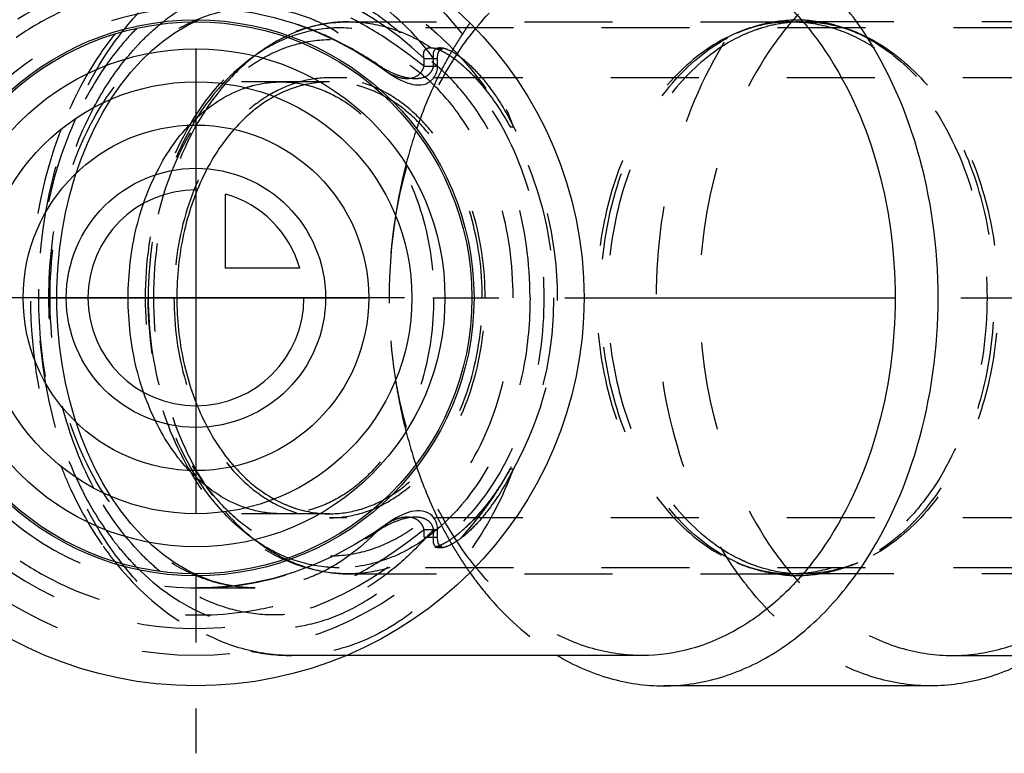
# Model space of a CAD drawing. Header units: millimetres. Extents: x 405 to 595, y 459 to 541.
# Tile 2 of 4: x 442 to 515, y 459 to 514. Entities that reach past the tile are written whole.
import ezdxf

# ---------------------------------------------------------------- set-up
doc = ezdxf.new("R2010")
doc.units = ezdxf.units.MM
doc.header["$LTSCALE"] = 65.185185
doc.linetypes.add('CENTER', pattern=[0.6, 0.375, -0.075, 0.075, -0.075])
doc.linetypes.add('HIDDEN', pattern=[0.2, 0.1, -0.1])
for name, color, linetype in [('FASEN', 7, 'CONTINUOUS'), ('KOERPER', 7, 'CONTINUOUS'), ('KONST.EL_MIT_GEO', 7, 'CONTINUOUS'), ('KURVEN', 7, 'CONTINUOUS'), ('L1', 7, 'CONTINUOUS')]:
    doc.layers.add(name, color=color, linetype=linetype)

msp = doc.modelspace()

# ---------------------------------------------------------------- linework, layer by layer
at = {"layer": 'FASEN', "color": 8, "linetype": 'HIDDEN'}
for points, knots in [([(466.059, 512.975), (465.741, 512.975), (464.458, 512.914), (463.189, 512.603), (462.29, 512.252)], [0, 0, 0, 0, 0.247794, 1, 1, 1, 1]), ([(480.201, 492.975), (480.201, 495.551), (479.53, 500.545), (476.983, 506.178), (474.047, 509.635), (471.585, 511.526), (468.888, 512.706), (466.987, 512.975), (466.059, 512.975)], [0, 0, 0, 0, 0.287047, 0.553568, 0.675502, 0.789331, 0.896544, 1, 1, 1, 1]), ([(462.29, 512.252), (461.395, 511.902), (459.637, 510.934), (458.148, 509.599), (457.454, 508.846)], [0, 0, 0, 0, 0.484163, 1, 1, 1, 1]), ([(457.454, 508.846), (455.619, 506.857), (452.799, 501.697), (451.917, 495.965), (451.917, 492.975)], [0, 0, 0, 0, 0.475185, 1, 1, 1, 1]), ([(457.459, 477.098), (455.622, 479.087), (452.8, 484.248), (451.917, 489.984), (451.917, 492.975)], [0, 0, 0, 0, 0.47516, 1, 1, 1, 1]), ([(480.201, 492.975), (480.201, 491.242), (479.885, 487.819), (478.125, 481.664), (475.445, 477.545), (473.13, 475.654)], [0, 0, 0, 0, 0.270908, 0.532809, 1, 1, 1, 1]), ([(462.29, 473.698), (461.396, 474.048), (459.641, 475.014), (458.153, 476.347), (457.459, 477.098)], [0, 0, 0, 0, 0.484186, 1, 1, 1, 1]), ([(473.13, 475.654), (472.109, 474.821), (469.878, 473.47), (467.3, 472.975), (466.059, 472.975)], [0, 0, 0, 0, 0.514966, 1, 1, 1, 1]), ([(466.059, 472.975), (465.741, 472.975), (464.458, 473.036), (463.189, 473.347), (462.29, 473.698)], [0, 0, 0, 0, 0.247794, 1, 1, 1, 1])]:
    msp.add_open_spline(points, degree=3, knots=knots, dxfattribs=at)
at = {"layer": 'KOERPER', "color": 2, "linetype": 'CENTER'}
for p, q in [((447.202, 540.775), (447.202, 512.51)), ((463.702, 540.775), (463.702, 512.509))]:
    msp.add_line(p, q, dxfattribs=at)
at = {"layer": 'KOERPER', "color": 8, "linetype": 'HIDDEN'}
for p, q in [((531.113, 512.975), (466.059, 512.975)), ((531.82, 509.275), (465.352, 509.275)), ((531.82, 476.675), (465.352, 476.675)), ((531.113, 472.975), (466.059, 472.975))]:
    msp.add_line(p, q, dxfattribs=at)
at = {"layer": 'KONST.EL_MIT_GEO', "color": 2, "linetype": 'CENTER'}
msp.add_line((455.452, 540.775), (455.452, 459.225), dxfattribs=at)
at = {"layer": 'KONST.EL_MIT_GEO', "color": 8, "linetype": 'HIDDEN'}
for p, q in [((466.766, 513.425), (499.592, 513.425)), ((533.234, 513.425), (500.408, 513.425)), ((473.242, 511.446), (473.22, 511.449)), ((473.265, 511.444), (473.242, 511.446)), ((473.286, 511.442), (473.265, 511.444)), ((473.307, 511.44), (473.286, 511.442)), ((473.338, 511.437), (473.307, 511.44)), ((473.367, 511.435), (473.338, 511.437)), ((473.397, 511.433), (473.377, 511.434)), ((473.427, 511.431), (473.397, 511.433)), ((473.458, 511.429), (473.427, 511.431)), ((473.488, 511.427), (473.458, 511.429)), ((473.516, 511.426), (473.488, 511.427)), ((473.507, 511.336), (473.533, 511.325)), ((473.545, 511.424), (473.516, 511.426)), ((473.533, 511.325), (473.56, 511.313)), ((473.572, 511.423), (473.545, 511.424)), ((473.56, 511.313), (473.587, 511.301)), ((473.598, 511.422), (473.572, 511.423)), ((473.587, 511.301), (473.613, 511.289)), ((473.614, 511.422), (473.606, 511.422)), ((473.613, 511.289), (473.64, 511.276)), ((473.63, 511.421), (473.622, 511.421)), ((473.645, 511.421), (473.637, 511.421)), ((473.64, 511.276), (473.667, 511.263)), ((473.659, 511.421), (473.652, 511.421)), ((473.671, 511.421), (473.665, 511.421)), ((472.352, 510.132), (472.352, 510.714)), ((472.352, 510.714), (473.352, 510.714)), ((473.059, 510.132), (473.059, 510.714)), ((473.667, 511.263), (473.694, 511.25)), ((473.694, 511.25), (473.721, 511.236)), ((473.721, 511.236), (473.749, 511.222)), ((473.749, 511.222), (473.776, 511.208)), ((473.776, 511.208), (473.803, 511.194)), ((473.803, 511.194), (473.831, 511.179)), ((473.831, 511.179), (473.859, 511.164)), ((473.859, 511.164), (473.886, 511.149)), ((473.886, 511.149), (473.914, 511.133)), ((473.914, 511.133), (473.942, 511.117)), ((473.942, 511.117), (473.97, 511.101)), ((473.97, 511.101), (473.998, 511.085)), ((473.998, 511.085), (474.026, 511.068)), ((474.026, 511.068), (474.054, 511.051)), ((474.054, 511.051), (474.082, 511.034)), ((474.082, 511.034), (474.11, 511.017)), ((474.11, 511.017), (474.138, 510.999)), ((474.138, 510.999), (474.167, 510.982)), ((474.209, 510.955), (474.238, 510.936)), ((474.238, 510.936), (474.266, 510.917)), ((474.266, 510.917), (474.295, 510.899)), ((474.295, 510.899), (474.324, 510.879)), ((474.324, 510.879), (474.352, 510.86)), ((474.352, 510.86), (474.381, 510.84)), ((474.381, 510.84), (474.41, 510.82)), ((474.41, 510.82), (474.439, 510.8)), ((474.439, 510.8), (474.468, 510.78)), ((474.468, 510.78), (474.497, 510.759)), ((474.497, 510.759), (474.526, 510.738)), ((474.526, 510.738), (474.555, 510.717)), ((474.555, 510.717), (474.584, 510.696)), ((474.584, 510.696), (474.613, 510.674)), ((474.613, 510.674), (474.642, 510.652)), ((474.642, 510.652), (474.672, 510.63)), ((474.672, 510.63), (474.701, 510.608)), ((474.701, 510.608), (474.731, 510.585)), ((474.731, 510.585), (474.76, 510.562)), ((474.76, 510.562), (474.804, 510.527)), ((469.359, 509.885), (469.362, 509.883)), ((472.352, 510.132), (473.352, 510.132)), ((474.804, 510.527), (474.849, 510.492)), ((474.849, 510.492), (474.893, 510.456)), ((474.893, 510.456), (474.938, 510.419)), ((474.938, 510.419), (474.983, 510.382)), ((474.983, 510.382), (475.028, 510.345)), ((475.028, 510.345), (475.073, 510.307)), ((475.073, 510.307), (475.118, 510.268)), ((475.118, 510.268), (475.163, 510.229)), ((475.163, 510.229), (475.209, 510.189)), ((475.209, 510.189), (475.255, 510.148)), ((475.255, 510.148), (475.301, 510.107)), ((475.301, 510.107), (475.347, 510.066)), ((475.347, 510.066), (475.393, 510.024)), ((475.393, 510.024), (475.439, 509.981)), ((475.439, 509.981), (475.485, 509.938)), ((475.485, 509.938), (475.531, 509.895)), ((475.531, 509.895), (475.578, 509.851)), ((475.578, 509.851), (475.624, 509.807)), ((475.624, 509.807), (475.67, 509.762)), ((475.732, 509.702), (475.778, 509.656)), ((475.778, 509.656), (475.824, 509.609)), ((475.824, 509.609), (475.87, 509.563)), ((475.87, 509.563), (475.917, 509.515)), ((475.917, 509.515), (475.963, 509.467)), ((475.963, 509.467), (476.01, 509.419)), ((476.01, 509.419), (476.057, 509.369)), ((476.057, 509.369), (476.104, 509.32)), ((476.104, 509.32), (476.151, 509.269)), ((476.151, 509.269), (476.198, 509.218)), ((476.198, 509.218), (476.245, 509.167)), ((476.245, 509.167), (476.292, 509.115)), ((476.292, 509.115), (476.34, 509.062)), ((465.352, 508.975), (455.452, 508.975)), ((476.34, 509.062), (476.387, 509.009)), ((476.387, 509.009), (476.434, 508.955)), ((476.434, 508.955), (476.482, 508.901)), ((476.482, 508.901), (476.529, 508.847)), ((476.529, 508.847), (476.576, 508.791)), ((476.576, 508.791), (476.624, 508.735)), ((476.624, 508.735), (476.671, 508.679)), ((476.671, 508.679), (476.719, 508.622)), ((476.719, 508.622), (476.767, 508.565)), ((476.767, 508.565), (476.814, 508.507)), ((476.814, 508.507), (476.862, 508.448)), ((476.862, 508.448), (476.909, 508.389)), ((476.909, 508.389), (476.957, 508.329)), ((476.957, 508.329), (477.005, 508.268)), ((477.005, 508.268), (477.053, 508.207)), ((477.053, 508.207), (477.1, 508.146)), ((477.1, 508.146), (477.148, 508.084)), ((477.148, 508.084), (477.196, 508.021)), ((477.196, 508.021), (477.244, 507.958)), ((477.244, 507.958), (477.292, 507.894)), ((477.292, 507.894), (477.339, 507.829)), ((477.339, 507.829), (477.387, 507.764)), ((477.387, 507.764), (477.435, 507.698)), ((477.435, 507.698), (477.483, 507.632)), ((477.483, 507.632), (477.53, 507.565)), ((477.53, 507.565), (477.578, 507.498)), ((477.578, 507.498), (477.626, 507.43)), ((477.626, 507.43), (477.673, 507.361)), ((477.673, 507.361), (477.721, 507.292)), ((477.721, 507.292), (477.768, 507.222)), ((477.768, 507.222), (477.816, 507.151)), ((477.816, 507.151), (477.863, 507.08)), ((477.863, 507.08), (477.911, 507.008)), ((477.911, 507.008), (477.958, 506.935)), ((477.958, 506.935), (478.005, 506.862)), ((478.005, 506.862), (478.053, 506.788)), ((478.053, 506.788), (478.1, 506.714)), ((478.1, 506.714), (478.147, 506.638)), ((478.147, 506.638), (478.195, 506.562)), ((478.195, 506.562), (478.242, 506.486)), ((478.242, 506.486), (478.289, 506.408)), ((478.289, 506.408), (478.336, 506.33)), ((478.336, 506.33), (478.383, 506.251)), ((478.383, 506.251), (478.43, 506.171)), ((478.43, 506.171), (478.477, 506.091)), ((478.477, 506.091), (478.523, 506.01)), ((478.523, 506.01), (478.569, 505.929)), ((478.569, 505.929), (478.615, 505.848)), ((478.615, 505.848), (478.661, 505.766)), ((478.534, 479.958), (478.487, 479.876)), ((478.578, 480.037), (478.534, 479.958)), ((478.622, 480.113), (478.578, 480.037)), ((478.663, 480.188), (478.622, 480.113)), ((478.717, 480.285), (478.663, 480.188)), ((478.116, 479.262), (478.06, 479.172)), ((478.172, 479.352), (478.116, 479.262)), ((478.228, 479.442), (478.172, 479.352)), ((478.283, 479.531), (478.228, 479.442)), ((478.336, 479.62), (478.283, 479.531)), ((478.388, 479.707), (478.336, 479.62)), ((478.438, 479.793), (478.388, 479.707)), ((478.487, 479.876), (478.438, 479.793)), ((477.616, 478.506), (477.562, 478.429)), ((477.67, 478.584), (477.616, 478.506)), ((477.724, 478.663), (477.67, 478.584)), ((477.779, 478.744), (477.724, 478.663)), ((477.835, 478.827), (477.779, 478.744)), ((477.89, 478.911), (477.835, 478.827)), ((477.946, 478.997), (477.89, 478.911)), ((478.003, 479.084), (477.946, 478.997)), ((478.06, 479.172), (478.003, 479.084)), ((477.05, 477.739), (476.997, 477.672)), ((477.103, 477.807), (477.05, 477.739)), ((477.156, 477.876), (477.103, 477.807)), ((477.191, 477.922), (477.156, 477.876)), ((477.244, 477.992), (477.191, 477.922)), ((477.296, 478.062), (477.244, 477.992)), ((477.349, 478.134), (477.296, 478.062)), ((477.402, 478.206), (477.349, 478.134)), ((477.455, 478.28), (477.402, 478.206)), ((477.509, 478.354), (477.455, 478.28)), ((477.562, 478.429), (477.509, 478.354)), ((476.467, 477.032), (476.414, 476.972)), ((476.52, 477.094), (476.467, 477.032)), ((476.574, 477.155), (476.52, 477.094)), ((476.627, 477.218), (476.574, 477.155)), ((476.68, 477.281), (476.627, 477.218)), ((476.733, 477.344), (476.68, 477.281)), ((476.786, 477.408), (476.733, 477.344)), ((476.839, 477.473), (476.786, 477.408)), ((476.892, 477.539), (476.839, 477.473)), ((476.945, 477.605), (476.892, 477.539)), ((476.997, 477.672), (476.945, 477.605)), ((465.352, 476.975), (455.461, 476.975)), ((475.783, 476.3), (475.732, 476.248)), ((475.835, 476.352), (475.783, 476.3)), ((475.887, 476.405), (475.835, 476.352)), ((475.939, 476.458), (475.887, 476.405)), ((475.992, 476.512), (475.939, 476.458)), ((476.044, 476.567), (475.992, 476.512)), ((476.097, 476.623), (476.044, 476.567)), ((476.149, 476.679), (476.097, 476.623)), ((476.202, 476.736), (476.149, 476.679)), ((476.255, 476.794), (476.202, 476.736)), ((476.308, 476.853), (476.255, 476.794)), ((476.361, 476.912), (476.308, 476.853)), ((476.414, 476.972), (476.361, 476.912)), ((472.352, 475.236), (472.352, 475.818)), ((472.352, 475.818), (473.352, 475.818)), ((473.059, 475.236), (473.059, 475.818)), ((473.352, 475.212), (473.352, 475.818)), ((474.945, 475.537), (474.911, 475.509)), ((474.995, 475.578), (474.945, 475.537)), ((475.045, 475.621), (474.995, 475.578)), ((475.096, 475.664), (475.045, 475.621)), ((475.147, 475.708), (475.096, 475.664)), ((475.198, 475.752), (475.147, 475.708)), ((475.249, 475.797), (475.198, 475.752)), ((475.301, 475.843), (475.249, 475.797)), ((475.352, 475.889), (475.301, 475.843)), ((475.404, 475.937), (475.352, 475.889)), ((475.455, 475.984), (475.404, 475.937)), ((475.507, 476.032), (475.455, 475.984)), ((475.628, 476.147), (475.576, 476.098)), ((475.68, 476.198), (475.628, 476.147)), ((475.732, 476.248), (475.68, 476.198)), ((472.352, 475.236), (473.352, 475.236)), ((473.91, 474.815), (473.878, 474.797)), ((473.941, 474.832), (473.91, 474.815)), ((473.972, 474.85), (473.941, 474.832)), ((474.003, 474.869), (473.972, 474.85)), ((474.035, 474.887), (474.003, 474.869)), ((474.066, 474.906), (474.035, 474.887)), ((474.098, 474.925), (474.066, 474.906)), ((474.129, 474.945), (474.098, 474.925)), ((474.161, 474.965), (474.129, 474.945)), ((474.192, 474.985), (474.161, 474.965)), ((474.224, 475.005), (474.192, 474.985)), ((474.256, 475.026), (474.224, 475.005)), ((474.288, 475.047), (474.256, 475.026)), ((474.32, 475.068), (474.288, 475.047)), ((474.352, 475.09), (474.32, 475.068)), ((474.385, 475.112), (474.352, 475.09)), ((474.417, 475.135), (474.385, 475.112)), ((474.449, 475.157), (474.417, 475.135)), ((474.482, 475.18), (474.449, 475.157)), ((474.515, 475.204), (474.482, 475.18)), ((474.547, 475.227), (474.515, 475.204)), ((474.58, 475.251), (474.547, 475.227)), ((474.613, 475.276), (474.58, 475.251)), ((474.646, 475.3), (474.613, 475.276)), ((474.679, 475.325), (474.646, 475.3)), ((474.712, 475.351), (474.679, 475.325)), ((474.745, 475.376), (474.712, 475.351)), ((474.778, 475.402), (474.745, 475.376)), ((474.811, 475.429), (474.778, 475.402)), ((474.844, 475.455), (474.811, 475.429)), ((474.878, 475.482), (474.844, 475.455)), ((474.911, 475.509), (474.878, 475.482)), ((473.228, 474.502), (473.254, 474.505)), ((473.254, 474.505), (473.28, 474.508)), ((473.28, 474.508), (473.305, 474.51)), ((473.305, 474.51), (473.328, 474.512)), ((473.328, 474.512), (473.351, 474.514)), ((473.351, 474.514), (473.383, 474.517)), ((473.383, 474.517), (473.413, 474.519)), ((473.413, 474.519), (473.443, 474.521)), ((473.443, 474.521), (473.472, 474.522)), ((473.472, 474.522), (473.501, 474.524)), ((473.501, 474.524), (473.531, 474.526)), ((473.531, 474.526), (473.559, 474.527)), ((473.602, 474.528), (473.611, 474.529)), ((473.618, 474.529), (473.626, 474.529)), ((473.634, 474.529), (473.641, 474.529)), ((473.648, 474.529), (473.655, 474.53)), ((473.661, 474.53), (473.667, 474.53)), ((473.724, 474.715), (473.694, 474.7)), ((473.755, 474.731), (473.724, 474.715)), ((473.786, 474.747), (473.755, 474.731)), ((473.816, 474.763), (473.786, 474.747)), ((473.847, 474.78), (473.816, 474.763)), ((473.878, 474.797), (473.847, 474.78)), ((466.766, 472.525), (499.592, 472.525)), ((533.234, 472.525), (500.408, 472.525)), ((455.566, 471.475), (459.826, 471.475)), ((459.84, 471.475), (459.836, 471.475)), ((466.587, 466.475), (462.523, 466.475)), ((511.49, 466.475), (517.778, 466.475))]:
    msp.add_line(p, q, dxfattribs=at)
at = {"layer": 'KONST.EL_MIT_GEO', "color": 7, "linetype": 'Continuous'}
for p, q in [((488.51, 466.475), (466.587, 466.475)), ((509.899, 464.225), (490.101, 464.225))]:
    msp.add_line(p, q, dxfattribs=at)
at = {"layer": 'KONST.EL_MIT_GEO', "color": 8, "linetype": 'HIDDEN'}
for points in [[(455.613, 514.475), (456.722, 514.449), (458.219, 514.324), (459.731, 514.094), (461.25, 513.754), (462.77, 513.3), (464.287, 512.73), (465.791, 512.042), (467.27, 511.24), (468.72, 510.327), (469.634, 509.696)], [(459.836, 471.475), (459.576, 471.478), (458.594, 471.552), (457.623, 471.722), (456.666, 471.986), (455.726, 472.342), (454.808, 472.786), (453.913, 473.317), (453.044, 473.933), (452.203, 474.632), (451.395, 475.41), (450.623, 476.264), (449.89, 477.191), (449.199, 478.186), (448.554, 479.245), (447.958, 480.364), (447.414, 481.538), (446.923, 482.761), (446.488, 484.029), (446.112, 485.336), (445.795, 486.677), (445.539, 488.047), (445.346, 489.439), (445.217, 490.846), (445.152, 492.264), (445.152, 493.684), (445.217, 495.102), (445.346, 496.509), (445.539, 497.901), (445.794, 499.271), (446.111, 500.612), (446.487, 501.919), (446.922, 503.187), (447.413, 504.41), (447.957, 505.584), (448.553, 506.703), (449.198, 507.762), (449.888, 508.757), (450.622, 509.685), (451.394, 510.539), (452.201, 511.316), (453.042, 512.015), (453.912, 512.632), (454.806, 513.163), (455.725, 513.608)], [(473.145, 511.459), (473.142, 511.459), (473.139, 511.46), (473.139, 511.46), (473.143, 511.459), (473.149, 511.457), (473.159, 511.455), (473.169, 511.453), (473.179, 511.45), (473.19, 511.448), (473.202, 511.445), (473.212, 511.442), (473.223, 511.439), (473.234, 511.436), (473.244, 511.432), (473.255, 511.429), (473.266, 511.426), (473.278, 511.422), (473.29, 511.418), (473.303, 511.414), (473.315, 511.41), (473.327, 511.405), (473.34, 511.401), (473.353, 511.397), (473.365, 511.392), (473.378, 511.387), (473.391, 511.383), (473.403, 511.378), (473.416, 511.373), (473.429, 511.368), (473.442, 511.363), (473.455, 511.357), (473.468, 511.352), (473.481, 511.347), (473.494, 511.341), (473.507, 511.336)], [(473.22, 511.449), (473.197, 511.452), (473.186, 511.453), (473.176, 511.454), (473.166, 511.456), (473.156, 511.457), (473.148, 511.458), (473.145, 511.459)], [(473.352, 510.132), (473.352, 510.737), (473.352, 510.774), (473.354, 510.811), (473.355, 510.848), (473.358, 510.884), (473.361, 510.919), (473.365, 510.954), (473.37, 510.988), (473.375, 511.022), (473.382, 511.055), (473.39, 511.087), (473.399, 511.119), (473.409, 511.149), (473.42, 511.179), (473.432, 511.207), (473.445, 511.234), (473.46, 511.26), (473.475, 511.284), (473.492, 511.306), (473.51, 511.326), (473.528, 511.344), (473.547, 511.359), (473.566, 511.372), (473.585, 511.383), (473.603, 511.393), (473.621, 511.4), (473.637, 511.406), (473.652, 511.411), (473.665, 511.414), (473.677, 511.417), (473.686, 511.419), (473.694, 511.42), (473.699, 511.42), (473.703, 511.421), (473.706, 511.421), (473.707, 511.421), (473.707, 511.421)], [(473.707, 511.421), (473.706, 511.421), (473.705, 511.421), (473.703, 511.421), (473.7, 511.421), (473.696, 511.421), (473.692, 511.421), (473.688, 511.421), (473.683, 511.421), (473.677, 511.421)], [(474.167, 510.982), (474.195, 510.964), (474.209, 510.955)], [(469.634, 509.696), (469.897, 509.525), (470.149, 509.372), (470.393, 509.234), (470.634, 509.111), (470.868, 509.003), (471.093, 508.914), (471.307, 508.844), (471.513, 508.793), (471.716, 508.759), (471.918, 508.745), (472.116, 508.754), (472.314, 508.786), (472.498, 508.841), (472.66, 508.917), (472.809, 509.015), (472.939, 509.128), (473.05, 509.247), (473.151, 509.387), (473.235, 509.546), (473.296, 509.718), (473.337, 509.917), (473.352, 510.132)], [(475.67, 509.762), (475.716, 509.717), (475.732, 509.702)], [(478.661, 505.766), (478.706, 505.685), (478.717, 505.665)], [(473.352, 475.818), (473.34, 476.009), (473.304, 476.204), (473.248, 476.372), (473.169, 476.533), (473.067, 476.683), (472.948, 476.815), (472.802, 476.941), (472.631, 477.048), (472.445, 477.127), (472.24, 477.179), (472.029, 477.203), (471.82, 477.201), (471.61, 477.175), (471.396, 477.13), (471.181, 477.066), (470.965, 476.987), (470.749, 476.894), (470.529, 476.787), (470.293, 476.661), (470.041, 476.514), (469.774, 476.347), (469.492, 476.158), (469.359, 476.065)], [(469.359, 476.065), (468.683, 475.598), (467.232, 474.688), (465.751, 473.888), (464.247, 473.203), (462.729, 472.636), (461.208, 472.185), (459.689, 471.848), (458.177, 471.621), (456.679, 471.499), (455.566, 471.475)], [(475.576, 476.098), (475.524, 476.049), (475.507, 476.032)], [(473.703, 474.529), (473.704, 474.529), (473.705, 474.529), (473.704, 474.529), (473.702, 474.529), (473.699, 474.53), (473.694, 474.53), (473.688, 474.531), (473.679, 474.533), (473.668, 474.535), (473.656, 474.538), (473.641, 474.542), (473.624, 474.548), (473.605, 474.556), (473.586, 474.566), (473.565, 474.578), (473.543, 474.593), (473.522, 474.611), (473.502, 474.632), (473.482, 474.655), (473.464, 474.682), (473.448, 474.71), (473.433, 474.741), (473.419, 474.773), (473.407, 474.806), (473.396, 474.841), (473.386, 474.877), (473.378, 474.913), (473.372, 474.95), (473.366, 474.987), (473.362, 475.024), (473.358, 475.062), (473.355, 475.1), (473.354, 475.137), (473.352, 475.175), (473.352, 475.212)], [(473.141, 474.491), (473.14, 474.491), (473.143, 474.491), (473.149, 474.492), (473.157, 474.493), (473.168, 474.495), (473.179, 474.496), (473.19, 474.498), (473.203, 474.499), (473.215, 474.501), (473.228, 474.502)], [(473.158, 474.495), (473.155, 474.494), (473.146, 474.492)], [(473.694, 474.7), (473.663, 474.685), (473.648, 474.678), (473.633, 474.671), (473.618, 474.664), (473.602, 474.656), (473.587, 474.65), (473.572, 474.643), (473.557, 474.636), (473.542, 474.629), (473.527, 474.623), (473.512, 474.616), (473.497, 474.61), (473.483, 474.604), (473.468, 474.598), (473.453, 474.592), (473.439, 474.586), (473.424, 474.58), (473.41, 474.575), (473.396, 474.569), (473.381, 474.564), (473.367, 474.559), (473.353, 474.554), (473.338, 474.548), (473.324, 474.543), (473.31, 474.539), (473.296, 474.534), (473.281, 474.529), (473.267, 474.525), (473.253, 474.52), (473.24, 474.516), (473.227, 474.512), (473.214, 474.509), (473.201, 474.505), (473.189, 474.502), (473.176, 474.499), (473.165, 474.496), (473.158, 474.495)], [(473.559, 474.527), (473.586, 474.528), (473.594, 474.528)], [(473.673, 474.53), (473.678, 474.53), (473.683, 474.53), (473.688, 474.53), (473.692, 474.53), (473.696, 474.529), (473.699, 474.529), (473.701, 474.529), (473.702, 474.529)]]:
    msp.add_lwpolyline(points, dxfattribs=at)
at = {"layer": 'KONST.EL_MIT_GEO', "color": 7, "linetype": 'Continuous'}
for radius in [28.75, 20.6, 20.45, 18.45, 16]:
    msp.add_circle((455.452, 492.975), radius, dxfattribs=at)
at = {"layer": 'KONST.EL_MIT_GEO', "color": 8, "linetype": 'HIDDEN'}
msp.add_circle((455.452, 492.975), 26.5, dxfattribs=at)
for centre, radius, start, end in [((455.452, 492.975), 24.5, 46.38768, 313.61232), ((466.769, 503.139), 10.286, 90.01607, 97.69568), ((498.323, 497.352), 27.661, 145.60059, 149.49503), ((497.423, 497.962), 26.574, 144.66076, 145.58993), ((502.538, 495.676), 18.319, 109.16499, 112.50236), ((499.841, 502.192), 11.267, 108.94576, 112.51126), ((500.326, 502.069), 11.554, 110.75316, 114.23171), ((499.75, 502.451), 10.993, 106.69322, 108.93925), ((500.225, 502.332), 11.273, 109.16651, 110.74458), ((500.461, 502.822), 10.607, 97.73202, 106.71966), ((500.416, 503.101), 10.325, 93.86133, 97.69108), ((500.409, 503.195), 10.23, 90.00305, 93.85939), ((497.462, 495.676), 18.319, 67.49764, 70.83501), ((500.414, 501.87), 11.772, 114.2221, 114.48068), ((473.038, 516.362), 7.367, 235.30226, 241.69533), ((472.258, 513.959), 5, 226.93852, 234.56145), ((465.751, 499.713), 9.33, 113.34489, 118.87802), ((460.166, 496.337), 20.994, 26.6934, 28.24137), ((459.703, 496.102), 21.513, 26.39083, 26.69841), ((449.948, 494.47), 31.11, 21.0913, 21.26949), ((455.999, 492.975), 26.246, 331.08709, 28.91291), ((510.14, 492.975), 40.369, 171.31609, 188.70521), ((460.255, 489.566), 20.893, 331.71007, 332.99782), ((459.789, 489.804), 21.416, 332.99508, 333.61009), ((449.948, 491.48), 31.11, 338.73051, 338.9087), ((465.75, 486.234), 9.328, 241.1635, 246.65557), ((472.258, 471.992), 4.999, 125.43825, 133.062), ((473.057, 469.557), 7.403, 121.41067, 124.68662), ((500.024, 489.612), 29.641, 207.34908, 210.52439), ((468.665, 488.655), 24.525, 215.03746, 215.48336), ((468.081, 488.232), 23.804, 215.47079, 218.45626), ((498.605, 488.777), 27.995, 210.52825, 214.37613), ((499.841, 483.758), 11.267, 247.48874, 251.05424), ((502.538, 490.274), 18.319, 247.49764, 250.83501), ((500.414, 484.08), 11.772, 245.51932, 245.7779), ((497.462, 490.274), 18.319, 289.16499, 292.50236), ((466.769, 482.811), 10.286, 262.30432, 269.98393), ((497.423, 487.988), 26.574, 214.41007, 215.33924), ((500.326, 483.881), 11.554, 245.76829, 249.24684), ((499.75, 483.499), 10.993, 251.06075, 253.30678), ((500.225, 483.618), 11.273, 249.25542, 250.83349), ((500.461, 483.128), 10.607, 253.28034, 262.26798), ((500.416, 482.849), 10.325, 262.30892, 266.13867), ((500.409, 482.755), 10.23, 266.14061, 269.99695), ((462.535, 480.907), 14.432, 257.9738, 269.95177)]:
    msp.add_arc(centre, radius, start, end, dxfattribs=at)
for points, knots in [([(509.899, 464.225), (508.565, 464.225), (505.833, 464.612), (501.956, 466.307), (498.416, 469.027), (494.195, 473.996), (490.535, 482.098), (489.07, 492.975), (490.535, 503.852), (494.195, 511.954), (498.416, 516.923), (501.956, 519.643), (505.833, 521.338), (508.565, 521.725), (509.899, 521.725)], [0, 0, 0, 0, 0.051729, 0.105334, 0.162249, 0.223216, 0.356476, 0.5, 0.643524, 0.776784, 0.837751, 0.894666, 0.948271, 1, 1, 1, 1]), ([(462.523, 466.475), (461.293, 466.475), (458.775, 466.832), (455.202, 468.394), (451.939, 470.901), (448.048, 475.481), (444.674, 482.949), (443.324, 492.975), (444.674, 503.001), (448.048, 510.469), (451.939, 515.049), (455.202, 517.556), (458.775, 519.118), (461.293, 519.475), (462.523, 519.475)], [0, 0, 0, 0, 0.051728, 0.105334, 0.162249, 0.223215, 0.356475, 0.5, 0.643525, 0.776785, 0.837751, 0.894666, 0.948272, 1, 1, 1, 1]), ([(488.51, 466.475), (487.279, 466.475), (484.761, 466.832), (481.188, 468.394), (477.925, 470.901), (474.034, 475.481), (470.66, 482.949), (469.31, 492.975), (470.66, 503.001), (474.034, 510.469), (477.925, 515.049), (481.188, 517.556), (484.761, 519.118), (487.279, 519.475), (488.51, 519.475)], [0, 0, 0, 0, 0.051729, 0.105334, 0.162249, 0.223216, 0.356476, 0.5, 0.643524, 0.776784, 0.837751, 0.894666, 0.948271, 1, 1, 1, 1]), ([(482.221, 519.478), (481.609, 519.114), (479.133, 517.432), (477.062, 515.19), (475.746, 513.333)], [0, 0, 0, 0, 0.238243, 1, 1, 1, 1]), ([(511.49, 519.475), (510.26, 519.475), (507.742, 519.118), (504.169, 517.556), (500.906, 515.049), (497.015, 510.469), (493.641, 503.001), (492.291, 492.975), (493.641, 482.949), (497.015, 475.481), (500.906, 470.901), (504.169, 468.394), (507.742, 466.832), (510.26, 466.475), (511.49, 466.475)], [0, 0, 0, 0, 0.051729, 0.105334, 0.162249, 0.223216, 0.356476, 0.5, 0.643524, 0.776784, 0.837751, 0.894666, 0.948271, 1, 1, 1, 1]), ([(511.49, 466.475), (512.721, 466.475), (515.239, 466.832), (518.812, 468.394), (522.075, 470.901), (525.966, 475.481), (529.34, 482.949), (530.69, 492.975), (529.34, 503.001), (525.966, 510.469), (522.075, 515.049), (518.812, 517.556), (515.239, 519.118), (512.721, 519.475), (511.49, 519.475)], [0, 0, 0, 0, 0.051729, 0.105334, 0.162249, 0.223216, 0.356476, 0.5, 0.643524, 0.776784, 0.837751, 0.894666, 0.948271, 1, 1, 1, 1]), ([(459.529, 519.158), (457.599, 518.748), (453.753, 517.057), (450.753, 514.174), (449.438, 512.518)], [0, 0, 0, 0, 0.482751, 1, 1, 1, 1]), ([(473.059, 510.714), (471.708, 512.533), (469.276, 514.932), (465.373, 516.848), (462.375, 517.534), (459.333, 517.47), (455.282, 516.374), (452.596, 514.475), (451.074, 512.946)], [0, 0, 0, 0, 0.267214, 0.390463, 0.509141, 0.626392, 0.745636, 1, 1, 1, 1]), ([(472.352, 510.132), (471.45, 510.845), (469.604, 512.221), (466.61, 513.953), (463.414, 515.278), (458.958, 516.438), (453.142, 516.683), (447.498, 515.245), (443.387, 513.164), (439.623, 510.507), (435.711, 506.189), (432.729, 499.88), (431.705, 492.975), (432.729, 486.07), (435.711, 479.761), (439.623, 475.443), (443.387, 472.786), (447.498, 470.705), (453.141, 469.267), (458.958, 469.512), (463.414, 470.672), (466.61, 471.997), (469.604, 473.729), (471.45, 475.105), (472.352, 475.818)], [0, 0, 0, 0, 0.031302, 0.062597, 0.093893, 0.125192, 0.187638, 0.250079, 0.281383, 0.312687, 0.375125, 0.437562, 0.5, 0.562437, 0.624875, 0.687313, 0.718616, 0.74992, 0.812362, 0.874807, 0.906106, 0.937402, 0.968698, 1, 1, 1, 1]), ([(452.8, 513.253), (453.561, 513.88), (455.161, 514.977), (457.799, 516.079), (460.539, 516.559), (463.299, 516.404), (465.997, 515.627), (468.562, 514.27), (470.941, 512.403), (472.36, 510.914), (473.059, 510.132)], [0, 0, 0, 0, 0.128448, 0.250905, 0.369693, 0.4877, 0.607866, 0.732615, 0.863374, 1, 1, 1, 1]), ([(470.426, 517.003), (472.308, 515.765), (475.768, 512.344), (478.03, 508.089), (478.939, 505.755)], [0, 0, 0, 0, 0.473513, 1, 1, 1, 1]), ([(455.613, 514.475), (452.814, 514.47), (447.156, 513.361), (439.986, 508.598), (435.175, 501.448), (433.48, 492.999), (435.157, 484.547), (439.951, 477.386), (447.111, 472.607), (452.767, 471.486), (455.566, 471.475)], [0, 0, 0, 0, 0.12501, 0.25001, 0.375006, 0.5, 0.624994, 0.74999, 0.87499, 1, 1, 1, 1]), ([(459.836, 471.475), (458.845, 471.475), (456.814, 471.761), (453.926, 473.018), (451.281, 475.043), (448.118, 478.755), (445.371, 484.822), (444.271, 492.974), (445.371, 501.126), (448.118, 507.193), (451.28, 510.906), (453.925, 512.931), (456.813, 514.188), (458.844, 514.475), (459.835, 514.475)], [0, 0, 0, 0, 0.051361, 0.104763, 0.161585, 0.222552, 0.356043, 0.499995, 0.643948, 0.777443, 0.838412, 0.895235, 0.948638, 1, 1, 1, 1]), ([(468.844, 510.306), (467.867, 510.944), (465.843, 512.124), (461.517, 513.901), (457.988, 514.474), (455.658, 514.475)], [0, 0, 0, 0, 0.250129, 0.500504, 1, 1, 1, 1]), ([(459.839, 514.475), (460.656, 514.475), (462.311, 514.282), (465.526, 513.149), (467.624, 511.543), (468.844, 510.306)], [0, 0, 0, 0, 0.241295, 0.486889, 1, 1, 1, 1]), ([(496.524, 512.98), (496.806, 513.078), (497.934, 513.42), (499.12, 513.575), (500, 513.575)], [0, 0, 0, 0, 0.253542, 1, 1, 1, 1]), ([(500, 513.575), (500.292, 513.575), (501.471, 513.525), (502.639, 513.271), (503.476, 512.98)], [0, 0, 0, 0, 0.248039, 1, 1, 1, 1]), ([(451.074, 512.946), (450.621, 512.491), (448.819, 510.485), (447.413, 508.14), (446.56, 506.276)], [0, 0, 0, 0, 0.238759, 1, 1, 1, 1]), ([(450.782, 511.293), (450.941, 511.472), (451.574, 512.164), (452.261, 512.808), (452.8, 513.253)], [0, 0, 0, 0, 0.25499, 1, 1, 1, 1]), ([(466.766, 472.525), (465.746, 472.525), (463.674, 472.812), (460.752, 474.06), (458.121, 476.039), (455.052, 479.586), (452.412, 485.312), (451.363, 492.975), (452.412, 500.639), (455.052, 506.365), (458.122, 509.911), (460.752, 511.89), (463.674, 513.138), (465.746, 513.425), (466.766, 513.425)], [0, 0, 0, 0, 0.054689, 0.110565, 0.168668, 0.229706, 0.36058, 0.500006, 0.639431, 0.7703, 0.831337, 0.889437, 0.945312, 1, 1, 1, 1]), ([(465.391, 513.332), (465.109, 513.294), (463.969, 513.092), (462.864, 512.701), (462.079, 512.321)], [0, 0, 0, 0, 0.246486, 1, 1, 1, 1]), ([(466.766, 513.425), (467.715, 513.425), (469.659, 513.149), (472.416, 511.944), (474.934, 510.01), (477.936, 506.475), (480.54, 500.712), (481.582, 492.975), (480.54, 485.238), (477.936, 479.475), (474.934, 475.94), (472.416, 474.006), (469.659, 472.801), (467.715, 472.525), (466.766, 472.525)], [0, 0, 0, 0, 0.051729, 0.105334, 0.162249, 0.223216, 0.356476, 0.5, 0.643524, 0.776784, 0.837751, 0.894666, 0.948271, 1, 1, 1, 1]), ([(497.409, 512.98), (497.262, 512.936), (496.672, 512.746), (496.098, 512.505), (495.679, 512.3)], [0, 0, 0, 0, 0.247394, 1, 1, 1, 1]), ([(499.592, 513.425), (499.34, 513.425), (498.328, 513.388), (497.322, 513.199), (496.593, 512.98)], [0, 0, 0, 0, 0.248558, 1, 1, 1, 1]), ([(499.592, 513.425), (500.541, 513.425), (502.484, 513.149), (505.242, 511.944), (507.76, 510.01), (510.762, 506.475), (513.366, 500.712), (514.408, 492.975), (513.366, 485.238), (510.762, 479.475), (507.76, 475.94), (505.242, 474.006), (502.484, 472.801), (500.541, 472.525), (499.592, 472.525)], [0, 0, 0, 0, 0.051729, 0.105334, 0.162249, 0.223216, 0.356476, 0.5, 0.643524, 0.776784, 0.837751, 0.894666, 0.948271, 1, 1, 1, 1]), ([(500.408, 513.425), (500.752, 513.425), (502.139, 513.356), (503.508, 513), (504.473, 512.6)], [0, 0, 0, 0, 0.247482, 1, 1, 1, 1]), ([(503.476, 512.98), (505.108, 512.413), (508.301, 510.375), (511.817, 505.643), (514.059, 499.643), (514.827, 492.975), (514.059, 486.307), (511.817, 480.307), (508.301, 475.575), (505.108, 473.537), (503.476, 472.97)], [0, 0, 0, 0, 0.107192, 0.227381, 0.360022, 0.5, 0.639978, 0.772619, 0.892808, 1, 1, 1, 1]), ([(449.438, 512.518), (449.032, 512.008), (447.446, 509.828), (446.215, 507.399), (445.475, 505.496)], [0, 0, 0, 0, 0.242107, 1, 1, 1, 1]), ([(465.432, 512.088), (464.544, 512.088), (462.728, 511.831), (460.151, 510.704), (457.797, 508.896), (454.992, 505.592), (452.558, 500.209), (451.917, 495.437), (451.917, 492.975)], [0, 0, 0, 0, 0.103459, 0.210668, 0.324499, 0.446432, 0.712953, 1, 1, 1, 1]), ([(462.079, 512.321), (461.895, 512.232), (461.151, 511.848), (460.448, 511.388), (459.945, 511.007)], [0, 0, 0, 0, 0.245492, 1, 1, 1, 1]), ([(478.947, 492.975), (478.947, 495.437), (478.306, 500.209), (475.872, 505.592), (473.066, 508.896), (470.712, 510.704), (468.135, 511.831), (466.319, 512.088), (465.432, 512.088)], [0, 0, 0, 0, 0.287047, 0.553568, 0.675501, 0.789332, 0.896541, 1, 1, 1, 1]), ([(495.527, 512.6), (493.975, 511.957), (490.98, 509.848), (487.694, 505.193), (485.604, 499.387), (484.889, 492.975), (485.604, 486.563), (487.694, 480.757), (490.98, 476.102), (493.975, 473.993), (495.527, 473.35)], [0, 0, 0, 0, 0.107873, 0.228458, 0.360806, 0.5, 0.639194, 0.771542, 0.892127, 1, 1, 1, 1]), ([(495.536, 473.366), (494.015, 474.059), (491.104, 476.228), (487.916, 480.887), (485.891, 486.643), (485.199, 492.975), (485.891, 499.307), (487.916, 505.063), (491.104, 509.722), (494.015, 511.891), (495.536, 512.584)], [0, 0, 0, 0, 0.108306, 0.229118, 0.36128, 0.5, 0.63872, 0.770882, 0.891694, 1, 1, 1, 1]), ([(495.679, 512.3), (494.205, 511.579), (491.4, 509.393), (488.333, 504.795), (486.388, 499.157), (485.723, 492.975), (486.388, 486.793), (488.333, 481.155), (491.4, 476.557), (494.205, 474.371), (495.679, 473.65)], [0, 0, 0, 0, 0.108675, 0.229667, 0.36167, 0.5, 0.63833, 0.770333, 0.891325, 1, 1, 1, 1]), ([(504.473, 512.6), (506.025, 511.957), (509.02, 509.848), (512.306, 505.193), (514.396, 499.387), (515.111, 492.975), (514.396, 486.563), (512.306, 480.757), (509.02, 476.102), (506.025, 473.993), (504.473, 473.35)], [0, 0, 0, 0, 0.107873, 0.228458, 0.360806, 0.5, 0.639194, 0.771542, 0.892127, 1, 1, 1, 1]), ([(447.887, 507.071), (448.094, 507.46), (448.936, 508.946), (449.943, 510.342), (450.782, 511.293)], [0, 0, 0, 0, 0.257883, 1, 1, 1, 1]), ([(474.491, 511.393), (474.215, 510.927), (473.14, 508.981), (472.279, 506.919), (471.743, 505.326)], [0, 0, 0, 0, 0.243769, 1, 1, 1, 1]), ([(472.352, 510.714), (472.331, 510.814), (472.304, 511.015), (472.349, 511.278), (472.486, 511.43), (472.667, 511.512), (472.917, 511.517), (473.203, 511.454), (473.573, 511.32), (474.014, 511.091), (474.512, 510.763), (474.987, 510.398), (475.44, 510.003), (476.018, 509.444), (476.694, 508.695), (477.435, 507.735), (478.112, 506.723), (478.522, 506.021), (478.717, 505.665)], [0, 0, 0, 0, 0.031949, 0.063331, 0.078713, 0.093865, 0.123986, 0.154395, 0.184999, 0.246556, 0.30848, 0.370662, 0.433043, 0.495591, 0.621073, 0.747021, 0.873351, 1, 1, 1, 1]), ([(473.059, 510.714), (473.04, 510.847), (473.027, 511.053), (473.107, 511.313), (473.205, 511.412), (473.26, 511.444)], [0, 0, 0, 0, 0.505238, 0.757746, 1, 1, 1, 1]), ([(473.26, 511.444), (473.302, 511.469), (473.482, 511.534), (473.679, 511.506), (473.814, 511.472)], [0, 0, 0, 0, 0.255263, 1, 1, 1, 1]), ([(459.945, 511.007), (459.739, 510.851), (458.91, 510.187), (458.156, 509.433), (457.63, 508.827)], [0, 0, 0, 0, 0.243863, 1, 1, 1, 1]), ([(475.031, 510.822), (475.414, 510.536), (476.13, 509.881), (477.401, 508.396), (478.193, 507.141), (478.66, 506.271)], [0, 0, 0, 0, 0.245175, 0.494124, 1, 1, 1, 1]), ([(469.362, 509.883), (469.591, 509.721), (470.078, 509.437), (470.893, 509.181), (471.664, 509.259), (472.155, 509.665), (472.303, 509.97), (472.352, 510.132)], [0, 0, 0, 0, 0.238315, 0.47554, 0.720075, 0.85568, 1, 1, 1, 1]), ([(469.545, 509.876), (469.845, 509.715), (470.467, 509.434), (471.3, 509.227), (471.978, 509.224), (472.392, 509.322), (472.681, 509.496), (472.854, 509.678), (472.994, 509.888), (473.04, 510.05), (473.059, 510.132)], [0, 0, 0, 0, 0.253144, 0.504475, 0.62929, 0.753049, 0.814464, 0.876297, 0.93785, 1, 1, 1, 1]), ([(465.352, 509.275), (464.595, 509.275), (463.046, 509.055), (460.848, 508.094), (458.841, 506.553), (456.448, 503.735), (454.373, 499.145), (453.826, 495.075), (453.826, 492.975)], [0, 0, 0, 0, 0.103456, 0.210669, 0.324498, 0.446432, 0.712951, 1, 1, 1, 1]), ([(476.878, 492.975), (476.878, 495.075), (476.331, 499.145), (474.255, 503.735), (471.862, 506.553), (469.855, 508.094), (467.657, 509.055), (466.109, 509.275), (465.352, 509.275)], [0, 0, 0, 0, 0.287049, 0.553568, 0.675502, 0.789331, 0.896544, 1, 1, 1, 1]), ([(457.63, 508.827), (455.862, 506.789), (453.157, 501.626), (451.86, 492.975), (453.157, 484.325), (455.862, 479.162), (457.63, 477.124)], [0, 0, 0, 0, 0.23833, 0.499998, 0.761667, 1, 1, 1, 1]), ([(459.13, 508.54), (459.343, 508.612), (460.194, 508.862), (461.087, 508.975), (461.749, 508.975)], [0, 0, 0, 0, 0.253293, 1, 1, 1, 1]), ([(461.749, 508.975), (462.492, 508.975), (464.013, 508.759), (466.17, 507.816), (468.14, 506.303), (470.489, 503.537), (472.527, 499.031), (473.063, 495.036), (473.063, 492.975)], [0, 0, 0, 0, 0.103459, 0.210669, 0.324498, 0.446432, 0.712952, 1, 1, 1, 1]), ([(465.352, 508.975), (465.073, 508.975), (463.945, 508.917), (462.833, 508.616), (462.054, 508.28)], [0, 0, 0, 0, 0.247363, 1, 1, 1, 1]), ([(476.665, 492.975), (476.665, 495.036), (476.129, 499.031), (474.091, 503.537), (471.743, 506.303), (469.772, 507.816), (467.615, 508.759), (466.095, 508.975), (465.352, 508.975)], [0, 0, 0, 0, 0.287048, 0.553568, 0.675502, 0.789331, 0.896544, 1, 1, 1, 1]), ([(447.886, 478.882), (446.774, 480.975), (445.102, 485.608), (444.28, 492.977), (445.103, 500.346), (446.775, 504.978), (447.887, 507.071)], [0, 0, 0, 0, 0.243672, 0.500006, 0.756337, 1, 1, 1, 1]), ([(446.56, 506.276), (445.633, 504.246), (444.24, 499.863), (443.553, 492.975), (444.24, 486.087), (445.633, 481.704), (446.56, 479.674)], [0, 0, 0, 0, 0.244951, 0.5, 0.755049, 1, 1, 1, 1]), ([(445.475, 505.496), (443.939, 501.542), (442.459, 492.975), (443.939, 484.409), (445.475, 480.455)], [0, 0, 0, 0, 0.500001, 1, 1, 1, 1]), ([(478.717, 505.665), (478.73, 505.639), (478.839, 505.628), (478.917, 505.649), (478.974, 505.665)], [0, 0, 0, 0, 0.330372, 1, 1, 1, 1]), ([(471.743, 505.326), (471.574, 504.825), (470.936, 502.775), (470.479, 500.669), (470.233, 499.07)], [0, 0, 0, 0, 0.246453, 1, 1, 1, 1]), ([(451.917, 492.975), (451.917, 490.513), (452.558, 485.741), (454.992, 480.358), (457.797, 477.054), (460.151, 475.246), (462.728, 474.119), (464.544, 473.862), (465.432, 473.862)], [0, 0, 0, 0, 0.287047, 0.553568, 0.675501, 0.789332, 0.896541, 1, 1, 1, 1]), ([(453.826, 492.975), (453.826, 490.875), (454.373, 486.805), (456.448, 482.215), (458.841, 479.397), (460.848, 477.856), (463.046, 476.895), (464.595, 476.675), (465.352, 476.675)], [0, 0, 0, 0, 0.287049, 0.553568, 0.675502, 0.789331, 0.896544, 1, 1, 1, 1]), ([(473.063, 492.975), (473.063, 490.914), (472.527, 486.919), (470.489, 482.413), (468.14, 479.647), (466.17, 478.134), (464.013, 477.191), (462.492, 476.975), (461.749, 476.975)], [0, 0, 0, 0, 0.287048, 0.553568, 0.675502, 0.789331, 0.896541, 1, 1, 1, 1]), ([(465.352, 476.975), (466.095, 476.975), (467.615, 477.191), (469.772, 478.134), (471.743, 479.647), (474.091, 482.413), (476.129, 486.919), (476.665, 490.914), (476.665, 492.975)], [0, 0, 0, 0, 0.103456, 0.210669, 0.324498, 0.446432, 0.712952, 1, 1, 1, 1]), ([(465.352, 476.675), (466.109, 476.675), (467.657, 476.895), (469.855, 477.856), (471.862, 479.397), (474.255, 482.215), (476.331, 486.805), (476.878, 490.875), (476.878, 492.975)], [0, 0, 0, 0, 0.103456, 0.210669, 0.324498, 0.446432, 0.712951, 1, 1, 1, 1]), ([(465.432, 473.862), (466.319, 473.862), (468.135, 474.119), (470.712, 475.246), (473.066, 477.054), (475.872, 480.358), (478.306, 485.741), (478.947, 490.513), (478.947, 492.975)], [0, 0, 0, 0, 0.103459, 0.210668, 0.324499, 0.446432, 0.712953, 1, 1, 1, 1]), ([(470.236, 486.865), (470.318, 486.329), (470.687, 484.219), (471.233, 482.139), (471.743, 480.624)], [0, 0, 0, 0, 0.253405, 1, 1, 1, 1]), ([(445.475, 480.455), (445.681, 479.924), (446.542, 477.878), (447.637, 475.927), (448.585, 474.575)], [0, 0, 0, 0, 0.256573, 1, 1, 1, 1]), ([(478.939, 480.195), (478.165, 478.208), (476.286, 474.532), (472.374, 470.06), (467.69, 467.16), (464.2, 466.475), (462.523, 466.475)], [0, 0, 0, 0, 0.282563, 0.54152, 0.777857, 1, 1, 1, 1]), ([(471.743, 480.624), (471.879, 480.219), (472.442, 478.641), (473.122, 477.104), (473.696, 475.994)], [0, 0, 0, 0, 0.254452, 1, 1, 1, 1]), ([(478.717, 480.285), (478.522, 479.929), (478.112, 479.227), (477.435, 478.215), (476.694, 477.255), (476.018, 476.506), (475.44, 475.947), (474.987, 475.552), (474.512, 475.187), (474.014, 474.859), (473.574, 474.63), (473.203, 474.496), (472.917, 474.433), (472.667, 474.438), (472.486, 474.52), (472.349, 474.672), (472.304, 474.935), (472.331, 475.136), (472.352, 475.236)], [0, 0, 0, 0, 0.126646, 0.252972, 0.378918, 0.504398, 0.566944, 0.629324, 0.691504, 0.753427, 0.814982, 0.845586, 0.875995, 0.906117, 0.921272, 0.936662, 0.96805, 1, 1, 1, 1]), ([(478.717, 480.285), (478.73, 480.311), (478.839, 480.322), (478.917, 480.301), (478.974, 480.285)], [0, 0, 0, 0, 0.330373, 1, 1, 1, 1]), ([(446.56, 479.674), (446.752, 479.255), (447.538, 477.645), (448.492, 476.114), (449.296, 475.054)], [0, 0, 0, 0, 0.25724, 1, 1, 1, 1]), ([(478.652, 479.664), (478.186, 478.797), (477.395, 477.547), (476.127, 476.066), (475.414, 475.414), (475.031, 475.128)], [0, 0, 0, 0, 0.505865, 0.754816, 1, 1, 1, 1]), ([(452.799, 472.698), (452.314, 473.098), (450.372, 474.896), (448.831, 477.104), (447.886, 478.882)], [0, 0, 0, 0, 0.237826, 1, 1, 1, 1]), ([(457.63, 477.124), (457.808, 476.918), (458.523, 476.133), (459.316, 475.419), (459.945, 474.943)], [0, 0, 0, 0, 0.256576, 1, 1, 1, 1]), ([(461.749, 476.975), (461.53, 476.975), (460.646, 477.011), (459.769, 477.195), (459.139, 477.407)], [0, 0, 0, 0, 0.248253, 1, 1, 1, 1]), ([(462.054, 477.67), (462.318, 477.556), (463.374, 477.159), (464.512, 476.975), (465.352, 476.975)], [0, 0, 0, 0, 0.255185, 1, 1, 1, 1]), ([(473.059, 475.818), (473.021, 475.995), (472.86, 476.343), (472.38, 476.649), (471.83, 476.74), (471.087, 476.689), (470.186, 476.413), (469.519, 476.07), (469.199, 475.875)], [0, 0, 0, 0, 0.122803, 0.245214, 0.369143, 0.494331, 0.746351, 1, 1, 1, 1]), ([(472.352, 475.818), (472.325, 475.9), (472.269, 476.062), (472.122, 476.271), (471.957, 476.453), (471.577, 476.702), (470.891, 476.768), (470.076, 476.512), (469.588, 476.227), (469.359, 476.065)], [0, 0, 0, 0, 0.072971, 0.144567, 0.214382, 0.280842, 0.525213, 0.76204, 1, 1, 1, 1]), ([(473.059, 475.818), (472.36, 475.036), (470.941, 473.547), (468.562, 471.68), (465.997, 470.323), (463.298, 469.546), (460.539, 469.391), (457.798, 469.872), (455.16, 470.974), (453.56, 472.071), (452.799, 472.698)], [0, 0, 0, 0, 0.136625, 0.267384, 0.392131, 0.512295, 0.630302, 0.74909, 0.871549, 1, 1, 1, 1]), ([(455.656, 471.475), (457.987, 471.476), (461.516, 472.049), (465.842, 473.826), (467.867, 475.006), (468.844, 475.644)], [0, 0, 0, 0, 0.499497, 0.749871, 1, 1, 1, 1]), ([(468.844, 475.644), (467.624, 474.407), (465.526, 472.802), (462.312, 471.668), (460.657, 471.475), (459.84, 471.475)], [0, 0, 0, 0, 0.513112, 0.758706, 1, 1, 1, 1]), ([(449.296, 475.054), (449.436, 474.87), (449.994, 474.158), (450.598, 473.482), (451.074, 473.004)], [0, 0, 0, 0, 0.254416, 1, 1, 1, 1]), ([(451.074, 473.004), (452.596, 471.475), (455.282, 469.576), (459.333, 468.48), (462.375, 468.416), (465.373, 469.102), (469.276, 471.018), (471.708, 473.417), (473.059, 475.236)], [0, 0, 0, 0, 0.254365, 0.373609, 0.490859, 0.609537, 0.732786, 1, 1, 1, 1]), ([(459.945, 474.943), (460.115, 474.814), (460.793, 474.325), (461.519, 473.901), (462.079, 473.629)], [0, 0, 0, 0, 0.255007, 1, 1, 1, 1]), ([(475.031, 475.128), (474.851, 474.994), (474.48, 474.745), (474.072, 474.55), (473.859, 474.49)], [0, 0, 0, 0, 0.503436, 1, 1, 1, 1]), ([(473.859, 474.49), (473.713, 474.449), (473.501, 474.412), (473.305, 474.479), (473.26, 474.506)], [0, 0, 0, 0, 0.744903, 1, 1, 1, 1]), ([(449.441, 473.428), (450.755, 471.774), (453.755, 468.892), (457.599, 467.202), (459.529, 466.792)], [0, 0, 0, 0, 0.51724, 1, 1, 1, 1]), ([(462.079, 473.629), (462.345, 473.5), (463.404, 473.034), (464.537, 472.733), (465.391, 472.618)], [0, 0, 0, 0, 0.255048, 1, 1, 1, 1]), ([(495.679, 473.65), (495.82, 473.581), (496.382, 473.319), (496.966, 473.103), (497.409, 472.97)], [0, 0, 0, 0, 0.253004, 1, 1, 1, 1]), ([(504.473, 473.35), (504.146, 473.214), (502.841, 472.742), (501.442, 472.525), (500.408, 472.525)], [0, 0, 0, 0, 0.254811, 1, 1, 1, 1]), ([(500, 472.375), (499.708, 472.375), (498.529, 472.425), (497.361, 472.679), (496.524, 472.97)], [0, 0, 0, 0, 0.248039, 1, 1, 1, 1]), ([(496.593, 472.97), (496.838, 472.896), (497.818, 472.639), (498.835, 472.525), (499.592, 472.525)], [0, 0, 0, 0, 0.252662, 1, 1, 1, 1]), ([(503.476, 472.97), (503.194, 472.872), (502.066, 472.53), (500.88, 472.375), (500, 472.375)], [0, 0, 0, 0, 0.253542, 1, 1, 1, 1]), ([(475.746, 472.617), (476.201, 471.975), (478.035, 469.618), (480.33, 467.597), (482.221, 466.472)], [0, 0, 0, 0, 0.263508, 1, 1, 1, 1])]:
    msp.add_open_spline(points, degree=3, knots=knots, dxfattribs=at)
at = {"layer": 'KONST.EL_MIT_GEO', "color": 7, "linetype": 'Continuous'}
for points, knots in [([(490.101, 464.225), (491.435, 464.225), (494.167, 464.612), (498.044, 466.307), (501.584, 469.027), (505.805, 473.996), (509.465, 482.098), (510.93, 492.975), (509.465, 503.852), (505.805, 511.954), (501.584, 516.923), (498.044, 519.643), (494.167, 521.338), (491.435, 521.725), (490.101, 521.725)], [0, 0, 0, 0, 0.051729, 0.105334, 0.162249, 0.223216, 0.356476, 0.5, 0.643524, 0.776784, 0.837751, 0.894666, 0.948271, 1, 1, 1, 1]), ([(509.899, 521.725), (511.234, 521.725), (513.966, 521.338), (517.843, 519.643), (521.383, 516.923), (525.604, 511.954), (529.264, 503.852), (530.729, 492.975), (529.264, 482.098), (525.604, 473.996), (521.383, 469.027), (517.843, 466.307), (513.966, 464.612), (511.234, 464.225), (509.899, 464.225)], [0, 0, 0, 0, 0.051729, 0.105334, 0.162249, 0.223216, 0.356476, 0.5, 0.643524, 0.776784, 0.837751, 0.894666, 0.948271, 1, 1, 1, 1]), ([(488.51, 519.475), (489.74, 519.475), (492.258, 519.118), (495.831, 517.556), (499.094, 515.049), (502.985, 510.469), (506.359, 503.001), (507.709, 492.975), (506.359, 482.949), (502.985, 475.481), (499.094, 470.901), (495.831, 468.394), (492.258, 466.832), (489.74, 466.475), (488.51, 466.475)], [0, 0, 0, 0, 0.051729, 0.105334, 0.162249, 0.223216, 0.356476, 0.5, 0.643524, 0.776784, 0.837751, 0.894666, 0.948271, 1, 1, 1, 1]), ([(450.436, 492.975), (450.436, 494.737), (450.834, 498.183), (452.593, 502.86), (455.351, 506.54), (457.853, 508.11), (459.13, 508.54)], [0, 0, 0, 0, 0.280211, 0.545585, 0.785828, 1, 1, 1, 1]), ([(461.245, 507.884), (460.143, 507.276), (458.064, 505.528), (455.796, 501.972), (454.362, 497.67), (454.038, 494.559), (454.038, 492.975)], [0, 0, 0, 0, 0.218691, 0.461281, 0.724713, 1, 1, 1, 1]), ([(459.139, 477.407), (457.862, 477.835), (455.357, 479.404), (452.596, 483.085), (450.835, 487.764), (450.436, 491.212), (450.436, 492.975)], [0, 0, 0, 0, 0.214148, 0.454374, 0.719759, 1, 1, 1, 1]), ([(454.038, 492.975), (454.038, 491.39), (454.362, 488.278), (455.798, 483.974), (458.068, 480.417), (460.148, 478.67), (461.251, 478.063)], [0, 0, 0, 0, 0.275308, 0.538748, 0.78133, 1, 1, 1, 1]), ([(482.221, 466.472), (483.427, 465.755), (485.978, 464.623), (488.748, 464.225), (490.101, 464.225)], [0, 0, 0, 0, 0.509131, 1, 1, 1, 1])]:
    msp.add_open_spline(points, degree=3, knots=knots, dxfattribs=at)
at = {"layer": 'KONST.EL_MIT_GEO', "color": 8, "linetype": 'HIDDEN'}
for points in [[(473.814, 511.472), (473.878, 511.456), (473.94, 511.436), (474.002, 511.414)], [(474.002, 511.414), (474.373, 511.278), (474.713, 511.059), (475.031, 510.822)], [(473.058, 474.819), (473.031, 474.955), (473.039, 475.099), (473.059, 475.236)], [(473.26, 474.506), (473.153, 474.569), (473.082, 474.697), (473.058, 474.819)]]:
    msp.add_open_spline(points, degree=3, dxfattribs=at)
at = {"layer": 'KURVEN', "color": 40, "linetype": 'Continuous'}
for p, q in [((455.452, 508.975), (455.452, 476.977)), ((457.652, 495.175), (457.652, 500.667)), ((463.144, 495.175), (457.652, 495.175)), ((470.907, 492.975), (439.997, 492.975))]:
    msp.add_line(p, q, dxfattribs=at)
for radius in [16, 12.8, 9.6]:
    msp.add_circle((455.452, 492.975), radius, dxfattribs=at)
for start, end in [(90, 360), (15.96201, 74.03799)]:
    msp.add_arc((455.452, 492.975), 8, start, end, dxfattribs=at)
at = {"layer": 'L1', "color": 2, "linetype": 'CENTER'}
msp.add_line((404.567, 492.975), (595.433, 492.975), dxfattribs=at)

doc.saveas('drawing.dxf')
